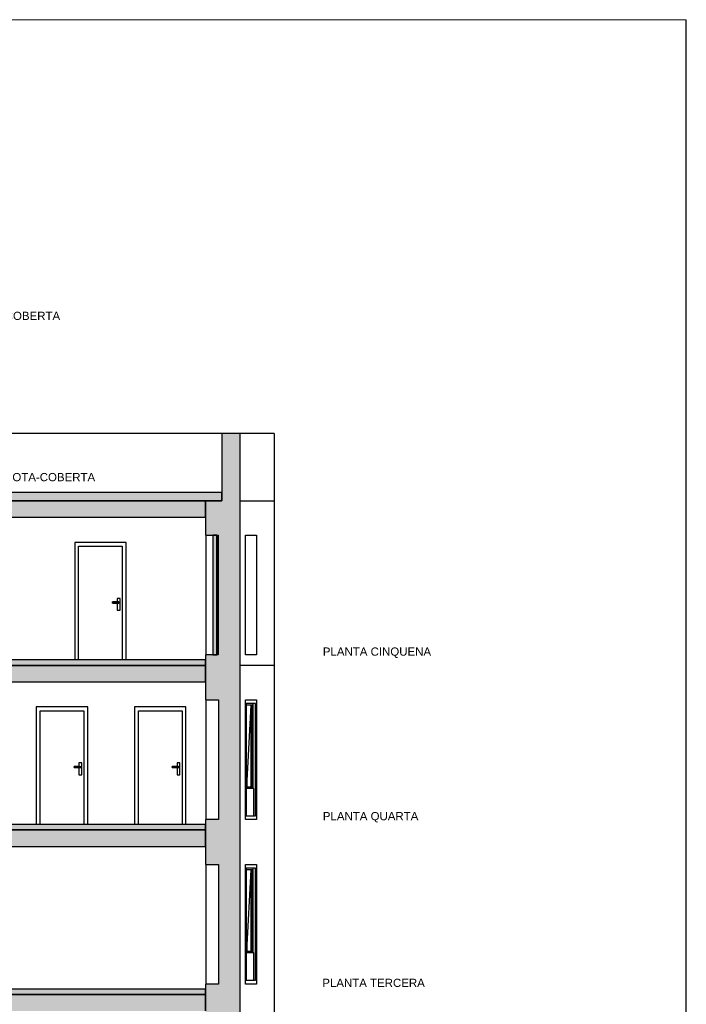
# Model space of a CAD drawing. Header units: metres. Extents: x -1 to 430, y -65 to 31.
# Tile 28 of 36: x 365 to 377, y -43 to -25. Entities that reach past the tile are written whole.
import ezdxf

# ---------------------------------------------------------------- set-up
doc = ezdxf.new("R2010")
doc.units = ezdxf.units.M
doc.linetypes.add('CONTINUA', pattern=[0])
doc.layers.add('+++++ CÀLCUL SECCIÓ D', color=7, linetype='CONTINUA', lineweight=25)
doc.styles.add('ARIAL', font='arial.ttf')

msp = doc.modelspace()

# ---------------------------------------------------------------- hatches: boundary and pattern name
at = {"layer": '+++++ CÀLCUL SECCIÓ D', "linetype": 'CONTINUA', "lineweight": 25, "true_color": 0xa0a0a0, "transparency": 33554687}
for points in [[(369.289, -32.51), (368.952, -32.51), (368.952, -33.74), (369.289, -33.74)], [(368.656, -36.75), (369.289, -36.75), (369.289, -33.74), (368.656, -33.74), (368.656, -34.37), (368.887, -34.37), (368.887, -36.56), (368.656, -36.56)], [(368.656, -39.76), (369.289, -39.76), (369.289, -36.75), (368.656, -36.75), (368.656, -37.38), (368.89, -37.38), (368.89, -39.57), (368.656, -39.57)], [(368.656, -42.77), (369.289, -42.77), (369.289, -39.76), (368.656, -39.76), (368.656, -40.39), (368.89, -40.39), (368.89, -42.58), (368.656, -42.58)], [(368.656, -45.78), (369.289, -45.78), (369.289, -42.77), (368.656, -42.77), (368.656, -43.4), (368.969, -43.4), (368.969, -45.59), (368.656, -45.59)]]:
    msp.add_hatch(color=253, dxfattribs=at).paths.add_polyline_path(points)
at = {"layer": '+++++ CÀLCUL SECCIÓ D', "linetype": 'CONTINUA', "lineweight": 25, "transparency": 33554687}
for points in [[(368.952, -33.59), (363.71, -33.59), (363.71, -33.74), (368.952, -33.74)], [(368.656, -36.65), (343.127, -36.65), (343.127, -36.75), (368.656, -36.75)], [(368.656, -39.66), (343.127, -39.66), (343.127, -39.76), (368.656, -39.76)], [(368.656, -42.67), (343.127, -42.67), (343.127, -42.77), (368.656, -42.77)]]:
    msp.add_hatch(color=32, dxfattribs=at).paths.add_polyline_path(points)
at = {"layer": '+++++ CÀLCUL SECCIÓ D', "linetype": 'CONTINUA', "lineweight": 25, "true_color": 0xababab, "transparency": 33554687}
for points in [[(368.656, -33.74), (343.129, -33.74), (343.129, -34.04), (368.656, -34.04)], [(368.656, -36.75), (343.129, -36.75), (343.129, -37.05), (368.656, -37.05)], [(368.656, -39.76), (343.127, -39.76), (343.127, -40.06), (368.656, -40.06)], [(368.656, -42.77), (343.127, -42.77), (343.127, -43.07), (368.656, -43.07)]]:
    msp.add_hatch(color=253, dxfattribs=at).paths.add_polyline_path(points)
at = {"layer": '+++++ CÀLCUL SECCIÓ D', "linetype": 'CONTINUA', "lineweight": 25, "true_color": 0x656565, "transparency": 33554687}
msp.add_hatch(color=251, dxfattribs=at).paths.add_polyline_path([(368.86, -36.56), (368.86, -34.37), (368.789, -34.37), (368.789, -36.56)])

# ---------------------------------------------------------------- linework, layer by layer
at = {"layer": '+++++ CÀLCUL SECCIÓ D', "color": 52, "linetype": 'CONTINUA', "lineweight": 13, "transparency": 33554687}
for p, q in [((377.435, -24.94), (325.066, -24.94)), ((325.066, -24.94), (377.435, -24.94)), ((377.446, -24.94), (325.066, -24.94)), ((325.066, -24.94), (377.446, -24.94)), ((377.446, -24.94), (325.066, -24.94)), ((325.066, -24.94), (377.446, -24.94)), ((377.435, -24.94), (377.435, -64.94)), ((377.435, -64.94), (377.435, -24.94)), ((377.446, -24.94), (377.446, -64.94)), ((377.446, -24.94), (377.446, -64.94)), ((377.446, -24.94), (377.446, -64.94)), ((377.446, -24.94), (377.446, -64.94))]:
    msp.add_line(p, q, dxfattribs=at)
at = {"layer": '+++++ CÀLCUL SECCIÓ D', "color": 7, "linetype": 'CONTINUA', "lineweight": 25, "transparency": 33554687}
for p, q in [((368.952, -32.51), (363.71, -32.51)), ((368.952, -32.51), (368.952, -33.59)), ((369.289, -32.51), (368.952, -32.51)), ((369.289, -33.74), (369.289, -32.51)), ((369.912, -32.51), (369.289, -32.51)), ((369.912, -32.51), (369.912, -33.74)), ((368.952, -33.59), (363.71, -33.59)), ((368.952, -33.74), (368.952, -33.59)), ((368.952, -33.59), (368.952, -33.74)), ((368.656, -33.74), (363.41, -33.74)), ((363.71, -33.74), (368.952, -33.74)), ((368.656, -34.04), (368.656, -33.74)), ((368.656, -33.74), (368.656, -34.37)), ((368.952, -33.74), (368.656, -33.74)), ((369.289, -36.75), (369.289, -33.74)), ((369.289, -33.74), (369.912, -33.74)), ((369.912, -33.74), (369.912, -36.75)), ((363.59, -34.04), (368.656, -34.04)), ((368.656, -34.37), (368.789, -34.37)), ((368.666, -36.56), (368.666, -34.37)), ((368.789, -34.37), (368.86, -34.37)), ((368.789, -34.37), (368.789, -36.56)), ((368.86, -34.37), (368.789, -34.37)), ((368.86, -34.37), (368.887, -34.37)), ((368.86, -36.56), (368.86, -34.37)), ((368.862, -34.37), (368.862, -36.56)), ((368.887, -34.37), (368.887, -36.56)), ((369.385, -36.56), (369.385, -34.37)), ((369.385, -34.37), (369.584, -34.37)), ((369.584, -34.37), (369.584, -36.56)), ((366.262, -34.5), (366.262, -36.65)), ((367.202, -34.5), (366.262, -34.5)), ((366.332, -36.65), (366.332, -34.57)), ((366.332, -34.57), (367.132, -34.57)), ((367.132, -34.57), (367.132, -36.65)), ((367.202, -36.65), (367.202, -34.5)), ((366.952, -35.591), (366.952, -35.59)), ((367.067, -35.59), (366.952, -35.59)), ((366.952, -35.595), (366.952, -35.591)), ((366.952, -35.591), (367.072, -35.591)), ((366.952, -35.6), (366.952, -35.595)), ((366.952, -35.595), (367.076, -35.595)), ((366.952, -35.605), (366.952, -35.6)), ((366.952, -35.6), (367.077, -35.6)), ((366.952, -35.609), (366.952, -35.605)), ((366.952, -35.605), (367.076, -35.605)), ((366.952, -35.61), (366.952, -35.609)), ((366.952, -35.609), (367.072, -35.609)), ((366.952, -35.61), (367.067, -35.61)), ((367.042, -35.525), (367.042, -35.59)), ((367.092, -35.525), (367.042, -35.525)), ((367.042, -35.61), (367.042, -35.74)), ((367.067, -35.59), (367.072, -35.591)), ((367.072, -35.609), (367.067, -35.61)), ((367.072, -35.591), (367.076, -35.595)), ((367.076, -35.605), (367.072, -35.609)), ((367.076, -35.595), (367.077, -35.6)), ((367.077, -35.6), (367.076, -35.605)), ((367.092, -35.74), (367.092, -35.525)), ((367.042, -35.74), (367.092, -35.74)), ((368.656, -36.65), (343.127, -36.65)), ((368.656, -36.56), (368.656, -36.75)), ((368.789, -36.56), (368.656, -36.56)), ((368.656, -36.75), (368.656, -36.65)), ((368.86, -36.56), (368.789, -36.56)), ((368.789, -36.56), (368.86, -36.56)), ((368.887, -36.56), (368.86, -36.56)), ((369.584, -36.56), (369.385, -36.56)), ((368.656, -36.75), (363.59, -36.75)), ((363.59, -36.75), (368.656, -36.75)), ((368.656, -37.05), (368.656, -36.75)), ((368.656, -36.75), (368.656, -37.05)), ((369.289, -39.76), (369.289, -36.75)), ((369.912, -36.75), (369.289, -36.75)), ((369.912, -36.75), (369.912, -39.76)), ((363.71, -37.05), (368.656, -37.05)), ((368.656, -37.05), (368.656, -37.38)), ((368.656, -37.38), (368.89, -37.38)), ((368.666, -39.57), (368.666, -37.38)), ((368.89, -37.38), (368.89, -39.57)), ((369.385, -39.57), (369.385, -37.38)), ((369.385, -37.38), (369.399, -37.38)), ((369.385, -39.57), (369.385, -37.38)), ((369.385, -37.38), (369.399, -37.38)), ((369.399, -37.38), (369.57, -37.38)), ((369.399, -37.38), (369.57, -37.38)), ((369.57, -37.45), (369.399, -37.45)), ((369.399, -37.45), (369.399, -39.5)), ((369.521, -37.45), (369.521, -39)), ((369.57, -37.38), (369.584, -37.38)), ((369.57, -37.38), (369.584, -37.38)), ((369.57, -39.5), (369.57, -37.45)), ((369.584, -37.38), (369.584, -39.57)), ((369.584, -37.38), (369.584, -39.57)), ((365.56, -37.51), (365.56, -39.66)), ((366.5, -37.51), (365.56, -37.51)), ((365.63, -37.58), (366.43, -37.58)), ((365.63, -39.66), (365.63, -37.58)), ((366.43, -37.58), (366.43, -39.66)), ((366.5, -39.66), (366.5, -37.51)), ((367.357, -37.51), (367.357, -39.66)), ((368.297, -37.51), (367.357, -37.51)), ((367.427, -39.66), (367.427, -37.58)), ((367.427, -37.58), (368.227, -37.58)), ((368.227, -37.58), (368.227, -39.66)), ((368.297, -39.66), (368.297, -37.51)), ((369.515, -37.48), (369.399, -37.48)), ((369.411, -38.969), (369.491, -37.48)), ((369.491, -38.969), (369.491, -37.48)), ((369.515, -38.969), (369.515, -37.48)), ((366.34, -38.535), (366.34, -38.6)), ((366.39, -38.535), (366.34, -38.535)), ((366.39, -38.75), (366.39, -38.535)), ((368.137, -38.535), (368.137, -38.6)), ((368.187, -38.535), (368.137, -38.535)), ((368.187, -38.75), (368.187, -38.535)), ((366.25, -38.601), (366.25, -38.6)), ((366.365, -38.6), (366.25, -38.6)), ((366.25, -38.605), (366.25, -38.601)), ((366.25, -38.601), (366.37, -38.601)), ((366.25, -38.61), (366.25, -38.605)), ((366.25, -38.605), (366.373, -38.605)), ((366.25, -38.615), (366.25, -38.61)), ((366.25, -38.61), (366.375, -38.61)), ((366.25, -38.619), (366.25, -38.615)), ((366.25, -38.615), (366.373, -38.615)), ((366.25, -38.62), (366.25, -38.619)), ((366.25, -38.619), (366.37, -38.619)), ((366.25, -38.62), (366.365, -38.62)), ((366.34, -38.62), (366.34, -38.75)), ((366.365, -38.6), (366.37, -38.601)), ((366.37, -38.619), (366.365, -38.62)), ((366.37, -38.601), (366.373, -38.605)), ((366.373, -38.615), (366.37, -38.619)), ((366.373, -38.605), (366.375, -38.61)), ((366.375, -38.61), (366.373, -38.615)), ((368.047, -38.601), (368.047, -38.6)), ((368.162, -38.6), (368.047, -38.6)), ((368.047, -38.605), (368.047, -38.601)), ((368.047, -38.601), (368.167, -38.601)), ((368.047, -38.61), (368.047, -38.605)), ((368.047, -38.605), (368.17, -38.605)), ((368.047, -38.615), (368.047, -38.61)), ((368.047, -38.61), (368.172, -38.61)), ((368.047, -38.619), (368.047, -38.615)), ((368.047, -38.615), (368.17, -38.615)), ((368.047, -38.62), (368.047, -38.619)), ((368.047, -38.619), (368.167, -38.619)), ((368.047, -38.62), (368.162, -38.62)), ((368.137, -38.62), (368.137, -38.75)), ((368.162, -38.6), (368.167, -38.601)), ((368.167, -38.619), (368.162, -38.62)), ((368.167, -38.601), (368.17, -38.605)), ((368.17, -38.615), (368.167, -38.619)), ((368.17, -38.605), (368.172, -38.61)), ((368.172, -38.61), (368.17, -38.615)), ((366.34, -38.75), (366.39, -38.75)), ((368.137, -38.75), (368.187, -38.75)), ((369.399, -38.741), (369.411, -38.969)), ((369.399, -38.969), (369.515, -38.969)), ((369.536, -39), (369.399, -39)), ((369.536, -39.5), (369.536, -39)), ((368.656, -39.57), (368.656, -39.66)), ((368.89, -39.57), (368.656, -39.57)), ((369.399, -39.57), (369.385, -39.57)), ((369.399, -39.57), (369.385, -39.57)), ((369.399, -39.5), (369.57, -39.5)), ((369.57, -39.57), (369.399, -39.57)), ((369.57, -39.57), (369.399, -39.57)), ((369.584, -39.57), (369.57, -39.57)), ((369.584, -39.57), (369.57, -39.57)), ((368.656, -39.66), (343.127, -39.66)), ((368.656, -39.76), (363.71, -39.76)), ((363.71, -39.76), (368.656, -39.76)), ((368.656, -39.66), (368.656, -39.76)), ((368.656, -39.76), (368.656, -39.66)), ((368.656, -40.06), (368.656, -39.76)), ((368.656, -39.76), (368.656, -40.06)), ((369.289, -42.77), (369.289, -39.76)), ((369.912, -39.76), (369.912, -42.77)), ((363.94, -40.06), (368.656, -40.06)), ((368.656, -40.06), (368.656, -40.39)), ((368.656, -40.39), (368.89, -40.39)), ((368.666, -42.58), (368.666, -40.39)), ((368.89, -40.39), (368.89, -42.58)), ((369.385, -42.58), (369.385, -40.39)), ((369.385, -40.39), (369.399, -40.39)), ((369.385, -42.58), (369.385, -40.39)), ((369.385, -40.39), (369.399, -40.39)), ((369.399, -40.39), (369.57, -40.39)), ((369.399, -40.39), (369.57, -40.39)), ((369.57, -40.46), (369.399, -40.46)), ((369.399, -40.46), (369.399, -42.51)), ((369.515, -40.49), (369.399, -40.49)), ((369.411, -41.979), (369.491, -40.49)), ((369.491, -41.979), (369.491, -40.49)), ((369.515, -41.979), (369.515, -40.49)), ((369.521, -40.46), (369.521, -42.01)), ((369.57, -40.39), (369.584, -40.39)), ((369.57, -40.39), (369.584, -40.39)), ((369.57, -42.51), (369.57, -40.46)), ((369.584, -40.39), (369.584, -42.58)), ((369.584, -40.39), (369.584, -42.58)), ((369.399, -41.751), (369.411, -41.979)), ((369.399, -41.979), (369.515, -41.979)), ((369.536, -42.01), (369.399, -42.01)), ((369.536, -42.51), (369.536, -42.01)), ((368.656, -42.67), (343.127, -42.67)), ((368.656, -42.58), (368.656, -42.67)), ((368.89, -42.58), (368.656, -42.58)), ((368.656, -42.67), (368.656, -42.77)), ((368.656, -42.77), (368.656, -42.67)), ((369.399, -42.58), (369.385, -42.58)), ((369.399, -42.58), (369.385, -42.58)), ((369.399, -42.51), (369.57, -42.51)), ((369.57, -42.58), (369.399, -42.58)), ((369.57, -42.58), (369.399, -42.58)), ((369.584, -42.58), (369.57, -42.58)), ((369.584, -42.58), (369.57, -42.58)), ((368.656, -42.77), (363.94, -42.77)), ((363.94, -42.77), (368.656, -42.77)), ((368.656, -43.07), (368.656, -42.77)), ((368.656, -42.77), (368.656, -43.07)), ((369.289, -45.78), (369.289, -42.77)), ((369.912, -42.77), (369.912, -45.78))]:
    msp.add_line(p, q, dxfattribs=at)

# ---------------------------------------------------------------- texts
at = {"layer": '+++++ CÀLCUL SECCIÓ D', "color": 7, "linetype": 'CONTINUA', "lineweight": 25, "transparency": 33554687, "char_height": 0.15, "attachment_point": 7, "style": 'ARIAL'}
for s, insert, width in [('\\W1.00;PLANTA COBERTA', (364.11, -30.434), 1.96506), ('\\W1.00;PLANTA SOTA-COBERTA', (364.11, -33.384), 2.60503), ('\\W1.00;PLANTA CINQUENA', (370.8, -36.614), 2.06012), ('\\W1.00;PLANTA QUARTA', (370.8, -39.624), 1.82505), ('\\W1.00;PLANTA TERCERA', (370.79, -42.634), 1.95512)]:
    msp.add_mtext(s, dxfattribs=dict(at, insert=insert, width=width))

doc.saveas('drawing.dxf')
